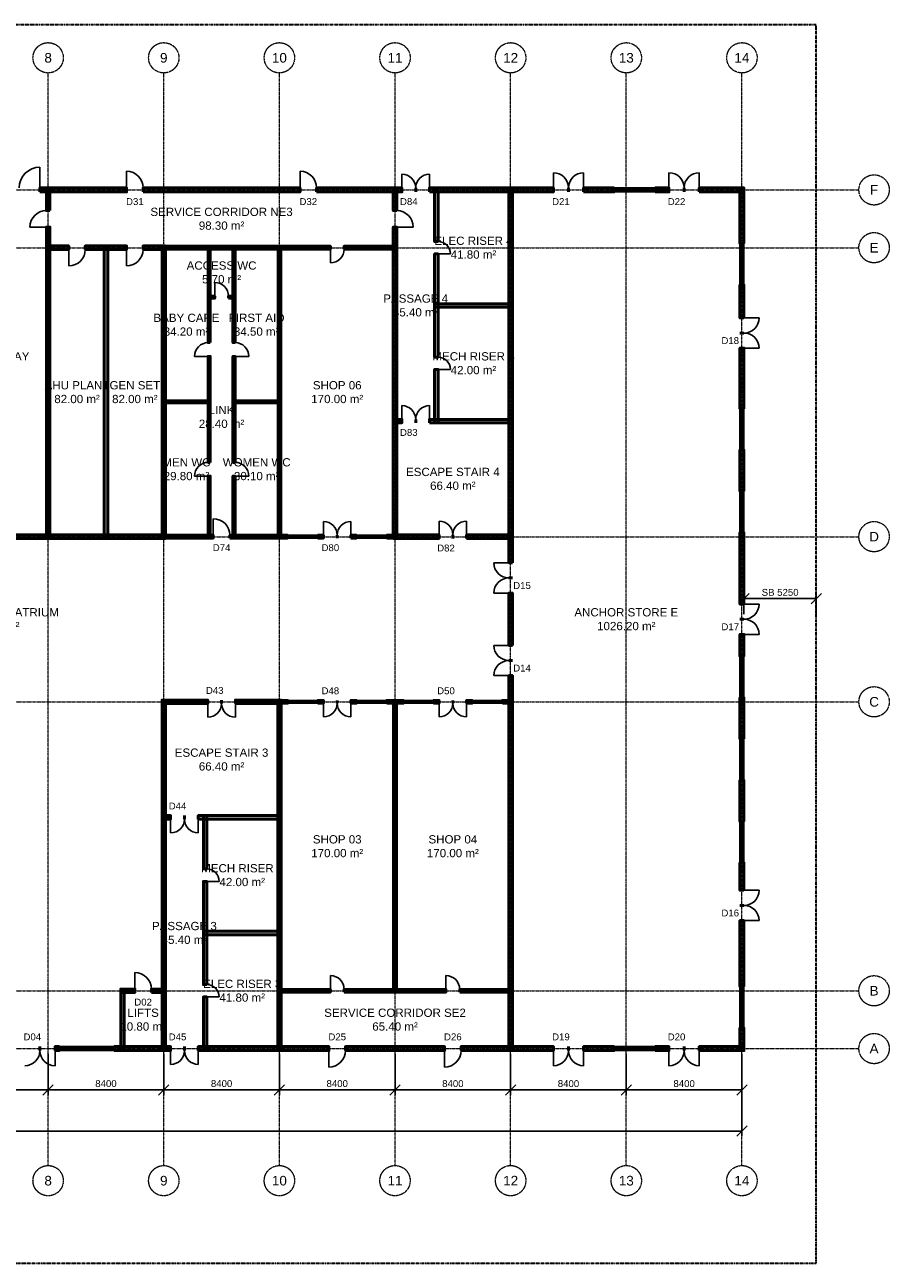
# Model space of a CAD drawing. Header units: millimetres. Extents: x -5300 to 125300, y -375 to 90375.
# Tile 2 of 2: x 62503 to 125300, y 0 to 90000. Entities that reach past the tile are written whole.
import ezdxf
from ezdxf.enums import TextEntityAlignment as Align

# ---------------------------------------------------------------- set-up
doc = ezdxf.new("R2010")
doc.units = ezdxf.units.MM
doc.linetypes.add('CENTER', pattern=[5.08, 3.175, -0.635, 0.635, -0.635])
doc.linetypes.add('PHANTOM', pattern=[6.35, 3.175, -0.635, 0.635, -0.635, 0.635, -0.635])
for name, color, linetype, lineweight in [('A-ANNO-DIMS', 1, 'Continuous', 18), ('A-ANNO-SYMB', 2, 'Continuous', 18), ('A-AREA-IDEN', 2, 'Continuous', 18), ('A-DOOR', 3, 'Continuous', 25), ('A-GLAZ', 5, 'Continuous', 25), ('A-GRID', 1, 'CENTER', 13), ('A-WALL', 7, 'Continuous', 50), ('A-WALL-PATT', 8, 'Continuous', 9), ('C-PROP-LINE', 1, 'PHANTOM', 35)]:
    doc.layers.add(name, color=color, linetype=linetype, lineweight=lineweight)
doc.styles.add('AU-ARIAL', font='arial.ttf')
doc.dimstyles.new('AU-100', dxfattribs={"dimscale": 250, "dimtxt": 2, "dimasz": 1.5, "dimexe": 1.5, "dimexo": 1.5, "dimgap": 0.8, "dimtad": 1, "dimdec": 0, "dimdsep": 46, "dimtxsty": 'AU-ARIAL', "dimtsz": 1.5, "dimcen": 2.5, "dimclrd": 256, "dimclre": 256, "dimclrt": 256, "dimazin": 3, "dimtfac": 1, "dimtmove": 0, "dimatfit": 3})

msp = doc.modelspace()

# ---------------------------------------------------------------- hatches: boundary and pattern name
at = {"layer": 'A-WALL-PATT'}
for points in [[(63600, 77850), (69900, 77850), (69900, 78150), (63600, 78150)], [(64325, 76500), (64325, 78125), (64075, 78125), (64075, 76500)], [(71100, 77850), (82500, 77850), (82500, 78150), (71100, 78150)], [(83700, 77850), (89900, 77850), (89900, 78150), (83700, 78150)], [(89525, 76500), (89525, 78125), (89275, 78125), (89275, 76500)], [(91900, 77850), (100900, 77850), (100900, 78150), (91900, 78150)], [(92525, 74250), (92525, 78125), (92275, 78125), (92275, 74250)], [(97925, 50900), (97925, 78125), (97675, 78125), (97675, 50900)], [(103100, 77850), (105300, 77850), (105300, 78150), (103100, 78150)], [(108300, 77850), (109300, 77850), (109300, 78150), (108300, 78150)], [(111500, 77850), (114750, 77850), (114750, 78150), (111500, 78150)], [(114750, 74100), (114750, 78150), (114450, 78150), (114450, 74100)], [(64325, 52675), (64325, 75300), (64075, 75300), (64075, 52675)], [(89525, 52675), (89525, 75300), (89275, 75300), (89275, 52675)], [(64075, 73675), (65700, 73675), (65700, 73925), (64075, 73925)], [(66900, 73675), (69900, 73675), (69900, 73925), (66900, 73925)], [(68525, 52675), (68525, 73925), (68275, 73925), (68275, 52675)], [(71100, 73675), (72725, 73675), (72725, 73925), (71100, 73925)], [(72725, 52675), (72725, 73925), (72475, 73925), (72475, 52675)], [(72500, 73700), (84700, 73700), (84700, 73900), (72500, 73900)], [(75975, 66900), (75975, 73875), (75825, 73875), (75825, 66900)], [(77775, 66900), (77775, 73875), (77625, 73875), (77625, 66900)], [(81100, 52700), (81100, 73900), (80900, 73900), (80900, 52700)], [(85700, 73700), (89500, 73700), (89500, 73900), (85700, 73900)], [(92525, 65850), (92525, 73350), (92275, 73350), (92275, 65850)], [(114750, 68700), (114750, 71100), (114450, 71100), (114450, 68700)], [(75825, 70125), (76300, 70125), (76300, 70275), (75825, 70275)], [(77300, 70125), (77775, 70125), (77775, 70275), (77300, 70275)], [(92275, 69475), (97925, 69475), (97925, 69725), (92275, 69725)], [(75975, 58200), (75975, 65900), (75825, 65900), (75825, 58200)], [(77775, 58200), (77775, 65900), (77625, 65900), (77625, 58200)], [(114750, 62100), (114750, 66500), (114450, 66500), (114450, 62100)], [(92525, 61075), (92525, 64950), (92275, 64950), (92275, 61075)], [(72525, 62525), (75975, 62525), (75975, 62675), (72525, 62675)], [(77625, 62525), (81075, 62525), (81075, 62675), (77625, 62675)], [(89275, 61075), (89900, 61075), (89900, 61325), (89275, 61325)], [(91900, 61075), (97925, 61075), (97925, 61325), (91900, 61325)], [(114750, 56100), (114750, 59100), (114450, 59100), (114450, 56100)], [(75975, 52725), (75975, 57200), (75825, 57200), (75825, 52725)], [(77775, 52725), (77775, 57200), (77625, 57200), (77625, 52725)], [(114750, 47900), (114750, 53100), (114450, 53100), (114450, 47900)], [(47275, 52675), (72725, 52675), (72725, 52925), (47275, 52925)], [(72500, 52700), (76200, 52700), (76200, 52900), (72500, 52900)], [(77400, 52700), (81600, 52700), (81600, 52900), (77400, 52900)], [(83800, 52700), (84200, 52700), (84200, 52900), (83800, 52900)], [(86200, 52700), (86600, 52700), (86600, 52900), (86200, 52900)], [(88800, 52700), (89500, 52700), (89500, 52900), (88800, 52900)], [(89275, 52675), (92600, 52675), (92600, 52925), (89275, 52925)], [(94600, 52675), (97925, 52675), (97925, 52925), (94600, 52925)], [(97925, 44900), (97925, 48700), (97675, 48700), (97675, 44900)], [(114750, 44100), (114750, 45700), (114450, 45700), (114450, 44100)], [(97925, 15475), (97925, 42700), (97675, 42700), (97675, 15475)], [(72475, 40675), (75800, 40675), (75800, 40925), (72475, 40925)], [(72725, 15475), (72725, 40925), (72475, 40925), (72475, 15475)], [(77800, 40675), (81125, 40675), (81125, 40925), (77800, 40925)], [(81125, 15475), (81125, 40925), (80875, 40925), (80875, 15475)], [(80900, 40700), (81600, 40700), (81600, 40900), (80900, 40900)], [(83800, 40700), (84200, 40700), (84200, 40900), (83800, 40900)], [(86200, 40700), (86600, 40700), (86600, 40900), (86200, 40900)], [(88800, 40700), (90000, 40700), (90000, 40900), (88800, 40900)], [(89500, 19700), (89500, 40900), (89300, 40900), (89300, 19700)], [(92200, 40700), (92600, 40700), (92600, 40900), (92200, 40900)], [(94600, 40700), (95000, 40700), (95000, 40900), (94600, 40900)], [(97200, 40700), (97900, 40700), (97900, 40900), (97200, 40900)], [(114750, 38100), (114750, 41100), (114450, 41100), (114450, 38100)], [(114750, 32100), (114750, 35100), (114450, 35100), (114450, 32100)], [(72475, 32275), (73100, 32275), (73100, 32525), (72475, 32525)], [(75100, 32275), (81125, 32275), (81125, 32525), (75100, 32525)], [(75725, 28650), (75725, 32525), (75475, 32525), (75475, 28650)], [(114750, 27100), (114750, 29100), (114450, 29100), (114450, 27100)], [(75725, 20250), (75725, 27750), (75475, 27750), (75475, 20250)], [(114750, 20100), (114750, 24900), (114450, 24900), (114450, 20100)], [(75475, 23875), (81125, 23875), (81125, 24125), (75475, 24125)], [(69475, 19675), (70500, 19675), (70500, 19925), (69475, 19925)], [(69725, 15475), (69725, 19925), (69475, 19925), (69475, 15475)], [(71700, 19675), (72725, 19675), (72725, 19925), (71700, 19925)], [(80900, 19700), (84700, 19700), (84700, 19900), (80900, 19900)], [(85700, 19700), (93100, 19700), (93100, 19900), (85700, 19900)], [(94100, 19700), (97900, 19700), (97900, 19900), (94100, 19900)], [(75725, 15475), (75725, 19350), (75475, 19350), (75475, 15475)], [(114750, 15450), (114750, 17100), (114450, 17100), (114450, 15450)], [(64700, 15450), (65000, 15450), (65000, 15750), (64700, 15750)], [(69000, 15450), (73100, 15450), (73100, 15750), (69000, 15750)], [(75100, 15450), (84600, 15450), (84600, 15750), (75100, 15750)], [(85800, 15450), (93000, 15450), (93000, 15750), (85800, 15750)], [(94200, 15450), (100900, 15450), (100900, 15750), (94200, 15750)], [(103100, 15450), (105300, 15450), (105300, 15750), (103100, 15750)], [(108300, 15450), (109300, 15450), (109300, 15750), (108300, 15750)], [(111500, 15450), (114750, 15450), (114750, 15750), (111500, 15750)]]:
    msp.add_hatch(color=256, dxfattribs=at).paths.add_polyline_path(points)

# ---------------------------------------------------------------- linework, layer by layer
at = {"layer": 'A-DOOR'}
for p, q in [((63600, 78150), (63600, 79650)), ((69900, 78150), (69900, 79350)), ((82500, 78150), (82500, 79350)), ((100900, 78150), (100900, 79250)), ((103100, 78150), (103100, 79250)), ((109300, 78150), (109300, 79250)), ((111500, 78150), (111500, 79250)), ((89900, 78150), (89900, 79150)), ((91900, 78150), (91900, 79150)), ((64075, 75300), (62875, 75300)), ((89525, 75300), (90725, 75300)), ((65700, 73675), (65700, 72475)), ((69900, 73675), (69900, 72475)), ((84700, 73700), (84700, 72700)), ((92525, 73350), (93425, 73350)), ((76300, 70275), (76300, 71275)), ((114750, 68700), (115850, 68700)), ((75825, 65900), (74825, 65900)), ((77775, 65900), (78775, 65900)), ((114750, 66500), (115850, 66500)), ((92525, 64950), (93425, 64950)), ((89900, 61325), (89900, 62325)), ((91900, 61325), (91900, 62325)), ((75825, 57200), (74825, 57200)), ((77775, 57200), (78775, 57200)), ((76200, 52900), (76200, 54100)), ((84200, 52900), (84200, 53900)), ((86200, 52900), (86200, 53900)), ((92600, 52925), (92600, 53925)), ((94600, 52925), (94600, 53925)), ((97675, 50900), (96575, 50900)), ((97675, 48700), (96575, 48700)), ((114750, 47900), (115850, 47900)), ((114750, 45700), (115850, 45700)), ((97675, 44900), (96575, 44900)), ((97675, 42700), (96575, 42700)), ((75800, 40675), (75800, 39675)), ((77800, 40675), (77800, 39675)), ((84200, 40700), (84200, 39700)), ((86200, 40700), (86200, 39700)), ((92600, 40700), (92600, 39700)), ((94600, 40700), (94600, 39700)), ((73100, 32275), (73100, 31275)), ((75100, 32275), (75100, 31275)), ((75725, 27750), (76625, 27750)), ((114750, 27100), (115850, 27100)), ((114750, 24900), (115850, 24900)), ((70500, 19925), (70500, 21125)), ((84700, 19900), (84700, 20900)), ((93100, 19900), (93100, 20900)), ((75725, 19350), (76625, 19350)), ((64700, 15450), (64700, 14350)), ((73100, 15450), (73100, 14450)), ((75100, 15450), (75100, 14450)), ((84600, 15450), (84600, 14250)), ((93000, 15450), (93000, 14250)), ((100900, 15450), (100900, 14350)), ((103100, 15450), (103100, 14350)), ((109300, 15450), (109300, 14350)), ((111500, 15450), (111500, 14350))]:
    msp.add_line(p, q, dxfattribs=at)
for centre, radius, start, end in [((63600, 78150), 1500, 90, 180), ((69900, 78150), 1200, 0, 90), ((82500, 78150), 1200, 0, 90), ((100900, 78150), 1100, 0, 90), ((103100, 78150), 1100, 90, 180), ((109300, 78150), 1100, 0, 90), ((111500, 78150), 1100, 90, 180), ((89900, 78150), 1000, 0, 90), ((91900, 78150), 1000, 90, 180), ((64075, 75300), 1200, 90, 180), ((89525, 75300), 1200, 0, 90), ((92525, 73350), 900, 0, 90), ((65700, 73675), 1200, -90, 0), ((69900, 73675), 1200, -90, 0), ((84700, 73700), 1000, -90, 0), ((76300, 70275), 1000, 0, 90), ((114750, 68700), 1100, -90, 0), ((114750, 66500), 1100, 0, 90), ((75825, 65900), 1000, 90, 180), ((77775, 65900), 1000, 0, 90), ((92525, 64950), 900, 0, 90), ((89900, 61325), 1000, 0, 90), ((91900, 61325), 1000, 90, 180), ((75825, 57200), 1000, 90, 180), ((77775, 57200), 1000, 0, 90), ((76200, 52900), 1200, 0, 90), ((84200, 52900), 1000, 0, 90), ((86200, 52900), 1000, 90, 180), ((92600, 52925), 1000, 0, 90), ((94600, 52925), 1000, 90, 180), ((97675, 50900), 1100, 180, -90), ((97675, 48700), 1100, 90, 180), ((114750, 47900), 1100, -90, 0), ((114750, 45700), 1100, 0, 90), ((97675, 44900), 1100, 180, -90), ((97675, 42700), 1100, 90, 180), ((75800, 40675), 1000, -90, 0), ((77800, 40675), 1000, 180, -90), ((84200, 40700), 1000, -90, 0), ((86200, 40700), 1000, 180, -90), ((92600, 40700), 1000, -90, 0), ((94600, 40700), 1000, 180, -90), ((73100, 32275), 1000, -90, 0), ((75100, 32275), 1000, 180, -90), ((75725, 27750), 900, 0, 90), ((114750, 27100), 1100, -90, 0), ((114750, 24900), 1100, 0, 90), ((70500, 19925), 1200, 0, 90), ((84700, 19900), 1000, 0, 90), ((93100, 19900), 1000, 0, 90), ((75725, 19350), 900, 0, 90), ((62500, 15450), 1100, -90, 0), ((64700, 15450), 1100, 180, -90), ((73100, 15450), 1000, -90, 0), ((75100, 15450), 1000, 180, -90), ((84600, 15450), 1200, -90, 0), ((93000, 15450), 1200, -90, 0), ((100900, 15450), 1100, -90, 0), ((103100, 15450), 1100, 180, -90), ((109300, 15450), 1100, -90, 0), ((111500, 15450), 1100, 180, -90)]:
    msp.add_arc(centre, radius, start, end, dxfattribs=at)
at = {"layer": 'A-GLAZ'}
for p, q in [((105300, 78150), (108300, 78150)), ((105300, 78037.5), (108300, 78037.5)), ((105300, 77962.5), (108300, 77962.5)), ((105300, 77850), (108300, 77850)), ((114450, 71100), (114450, 74100)), ((114562.5, 71100), (114562.5, 74100)), ((114637.5, 71100), (114637.5, 74100)), ((114750, 71100), (114750, 74100)), ((114450, 59100), (114450, 62100)), ((114562.5, 59100), (114562.5, 62100)), ((114637.5, 59100), (114637.5, 62100)), ((114750, 59100), (114750, 62100)), ((114450, 53100), (114450, 56100)), ((114562.5, 53100), (114562.5, 56100)), ((114637.5, 53100), (114637.5, 56100)), ((114750, 53100), (114750, 56100)), ((81600, 52900), (83800, 52900)), ((81600, 52825), (83800, 52825)), ((81600, 52775), (83800, 52775)), ((81600, 52700), (83800, 52700)), ((86600, 52900), (88800, 52900)), ((86600, 52825), (88800, 52825)), ((86600, 52775), (88800, 52775)), ((86600, 52700), (88800, 52700)), ((114450, 41100), (114450, 44100)), ((114562.5, 41100), (114562.5, 44100)), ((114637.5, 41100), (114637.5, 44100)), ((114750, 41100), (114750, 44100)), ((81600, 40900), (83800, 40900)), ((81600, 40825), (83800, 40825)), ((81600, 40775), (83800, 40775)), ((81600, 40700), (83800, 40700)), ((86600, 40900), (88800, 40900)), ((86600, 40825), (88800, 40825)), ((86600, 40775), (88800, 40775)), ((86600, 40700), (88800, 40700)), ((90000, 40900), (92200, 40900)), ((90000, 40825), (92200, 40825)), ((90000, 40775), (92200, 40775)), ((90000, 40700), (92200, 40700)), ((95000, 40900), (97200, 40900)), ((95000, 40825), (97200, 40825)), ((95000, 40775), (97200, 40775)), ((95000, 40700), (97200, 40700)), ((114450, 35100), (114450, 38100)), ((114562.5, 35100), (114562.5, 38100)), ((114637.5, 35100), (114637.5, 38100)), ((114750, 35100), (114750, 38100)), ((114450, 29100), (114450, 32100)), ((114562.5, 29100), (114562.5, 32100)), ((114637.5, 29100), (114637.5, 32100)), ((114750, 29100), (114750, 32100)), ((114450, 17100), (114450, 20100)), ((114562.5, 17100), (114562.5, 20100)), ((114637.5, 17100), (114637.5, 20100)), ((114750, 17100), (114750, 20100)), ((65000, 15750), (69000, 15750)), ((65000, 15637.5), (69000, 15637.5)), ((65000, 15562.5), (69000, 15562.5)), ((65000, 15450), (69000, 15450)), ((105300, 15750), (108300, 15750)), ((105300, 15637.5), (108300, 15637.5)), ((105300, 15562.5), (108300, 15562.5)), ((105300, 15450), (108300, 15450))]:
    msp.add_line(p, q, dxfattribs=at)
at = {"layer": 'A-GRID'}
for p, q in [((64200, 7100), (64200, 86500)), ((72600, 7100), (72600, 86500)), ((81000, 7100), (81000, 86500)), ((89400, 7100), (89400, 86500)), ((97800, 7100), (97800, 86500)), ((106200, 7100), (106200, 86500)), ((114600, 7100), (114600, 86500)), ((-3100, 78000), (123100, 78000)), ((-3100, 73800), (123100, 73800)), ((-3100, 52800), (123100, 52800)), ((-3100, 40800), (123100, 40800)), ((-3100, 19800), (123100, 19800)), ((-3100, 15600), (123100, 15600))]:
    msp.add_line(p, q, dxfattribs=at)
for centre in [(64200, 87600), (72600, 87600), (81000, 87600), (89400, 87600), (97800, 87600), (106200, 87600), (114600, 87600), (124200, 78000), (124200, 73800), (124200, 52800), (124200, 40800), (124200, 19800), (124200, 15600), (64200, 6000), (72600, 6000), (81000, 6000), (89400, 6000), (97800, 6000), (106200, 6000), (114600, 6000)]:
    msp.add_circle(centre, 1100, dxfattribs=at)
at = {"layer": 'A-WALL'}
for p, q in [((63600, 77850), (63600, 78150)), ((69900, 77850), (69900, 78150)), ((71100, 77850), (71100, 78150)), ((82500, 77850), (82500, 78150)), ((83700, 77850), (83700, 78150)), ((89900, 77850), (89900, 78150)), ((90900, 77850), (90900, 78150)), ((90900, 77850), (90900, 78150)), ((91900, 77850), (91900, 78150)), ((100900, 77850), (100900, 78150)), ((102000, 77850), (102000, 78150)), ((102000, 77850), (102000, 78150)), ((103100, 77850), (103100, 78150)), ((105300, 77850), (105300, 78150)), ((108300, 77850), (108300, 78150)), ((109300, 77850), (109300, 78150)), ((110400, 77850), (110400, 78150)), ((110400, 77850), (110400, 78150)), ((111500, 77850), (111500, 78150)), ((64325, 76500), (64075, 76500)), ((89525, 76500), (89275, 76500)), ((64325, 75300), (64075, 75300)), ((89525, 75300), (89275, 75300)), ((65700, 73675), (65700, 73925)), ((66900, 73675), (66900, 73925)), ((69900, 73675), (69900, 73925)), ((71100, 73675), (71100, 73925)), ((84700, 73700), (84700, 73900)), ((85700, 73700), (85700, 73900)), ((92525, 74250), (92275, 74250)), ((114750, 74100), (114450, 74100)), ((92525, 73350), (92275, 73350)), ((114750, 71100), (114450, 71100)), ((76300, 70125), (76300, 70275)), ((77300, 70125), (77300, 70275)), ((114750, 68700), (114450, 68700)), ((114750, 67600), (114450, 67600)), ((114750, 67600), (114450, 67600)), ((75975, 66900), (75825, 66900)), ((77775, 66900), (77625, 66900)), ((75975, 65900), (75825, 65900)), ((77775, 65900), (77625, 65900)), ((92525, 65850), (92275, 65850)), ((114750, 66500), (114450, 66500)), ((92525, 64950), (92275, 64950)), ((114750, 62100), (114450, 62100)), ((89900, 61075), (89900, 61325)), ((90900, 61075), (90900, 61325)), ((90900, 61075), (90900, 61325)), ((91900, 61075), (91900, 61325)), ((114750, 59100), (114450, 59100)), ((75975, 58200), (75825, 58200)), ((77775, 58200), (77625, 58200)), ((75975, 57200), (75825, 57200)), ((77775, 57200), (77625, 57200)), ((114750, 56100), (114450, 56100)), ((114750, 53100), (114450, 53100)), ((76200, 52700), (76200, 52900)), ((77400, 52700), (77400, 52900)), ((81600, 52700), (81600, 52900)), ((83800, 52700), (83800, 52900)), ((84200, 52700), (84200, 52900)), ((85200, 52700), (85200, 52900)), ((85200, 52700), (85200, 52900)), ((86200, 52700), (86200, 52900)), ((86600, 52700), (86600, 52900)), ((88800, 52700), (88800, 52900)), ((92600, 52675), (92600, 52925)), ((93600, 52675), (93600, 52925)), ((93600, 52675), (93600, 52925)), ((94600, 52675), (94600, 52925)), ((97925, 50900), (97675, 50900)), ((97925, 49800), (97675, 49800)), ((97925, 49800), (97675, 49800)), ((97925, 48700), (97675, 48700)), ((114750, 47900), (114450, 47900)), ((114750, 46800), (114450, 46800)), ((114750, 46800), (114450, 46800)), ((114750, 45700), (114450, 45700)), ((97925, 44900), (97675, 44900)), ((114750, 44100), (114450, 44100)), ((97925, 43800), (97675, 43800)), ((97925, 43800), (97675, 43800)), ((97925, 42700), (97675, 42700)), ((75800, 40675), (75800, 40925)), ((76800, 40675), (76800, 40925)), ((76800, 40675), (76800, 40925)), ((77800, 40675), (77800, 40925)), ((81600, 40700), (81600, 40900)), ((83800, 40700), (83800, 40900)), ((84200, 40700), (84200, 40900)), ((85200, 40700), (85200, 40900)), ((85200, 40700), (85200, 40900)), ((86200, 40700), (86200, 40900)), ((86600, 40700), (86600, 40900)), ((88800, 40700), (88800, 40900)), ((90000, 40700), (90000, 40900)), ((92200, 40700), (92200, 40900)), ((92600, 40700), (92600, 40900)), ((93600, 40700), (93600, 40900)), ((93600, 40700), (93600, 40900)), ((94600, 40700), (94600, 40900)), ((95000, 40700), (95000, 40900)), ((97200, 40700), (97200, 40900)), ((114750, 41100), (114450, 41100)), ((114750, 38100), (114450, 38100)), ((114750, 35100), (114450, 35100)), ((73100, 32275), (73100, 32525)), ((74100, 32275), (74100, 32525)), ((74100, 32275), (74100, 32525)), ((75100, 32275), (75100, 32525)), ((114750, 32100), (114450, 32100)), ((114750, 29100), (114450, 29100)), ((75725, 28650), (75475, 28650)), ((75725, 27750), (75475, 27750)), ((114750, 27100), (114450, 27100)), ((114750, 26000), (114450, 26000)), ((114750, 26000), (114450, 26000)), ((114750, 24900), (114450, 24900)), ((70500, 19675), (70500, 19925)), ((71700, 19675), (71700, 19925)), ((75725, 20250), (75475, 20250)), ((84700, 19700), (84700, 19900)), ((85700, 19700), (85700, 19900)), ((93100, 19700), (93100, 19900)), ((94100, 19700), (94100, 19900)), ((114750, 20100), (114450, 20100)), ((75725, 19350), (75475, 19350)), ((114750, 17100), (114450, 17100)), ((63600, 15450), (63600, 15750)), ((63600, 15450), (63600, 15750)), ((64700, 15450), (64700, 15750)), ((65000, 15450), (65000, 15750)), ((69000, 15450), (69000, 15750)), ((73100, 15450), (73100, 15750)), ((74100, 15450), (74100, 15750)), ((74100, 15450), (74100, 15750)), ((75100, 15450), (75100, 15750)), ((84600, 15450), (84600, 15750)), ((85800, 15450), (85800, 15750)), ((93000, 15450), (93000, 15750)), ((94200, 15450), (94200, 15750)), ((100900, 15450), (100900, 15750)), ((102000, 15450), (102000, 15750)), ((102000, 15450), (102000, 15750)), ((103100, 15450), (103100, 15750)), ((105300, 15450), (105300, 15750)), ((108300, 15450), (108300, 15750)), ((109300, 15450), (109300, 15750)), ((110400, 15450), (110400, 15750)), ((110400, 15450), (110400, 15750)), ((111500, 15450), (111500, 15750))]:
    msp.add_line(p, q, dxfattribs=at)
for points in [[(63600, 77850), (69900, 77850), (69900, 78150), (63600, 78150)], [(64325, 76500), (64325, 78125), (64075, 78125), (64075, 76500)], [(71100, 77850), (82500, 77850), (82500, 78150), (71100, 78150)], [(83700, 77850), (89900, 77850), (89900, 78150), (83700, 78150)], [(89525, 76500), (89525, 78125), (89275, 78125), (89275, 76500)], [(91900, 77850), (100900, 77850), (100900, 78150), (91900, 78150)], [(92525, 74250), (92525, 78125), (92275, 78125), (92275, 74250)], [(97925, 50900), (97925, 78125), (97675, 78125), (97675, 50900)], [(103100, 77850), (105300, 77850), (105300, 78150), (103100, 78150)], [(108300, 77850), (109300, 77850), (109300, 78150), (108300, 78150)], [(111500, 77850), (114750, 77850), (114750, 78150), (111500, 78150)], [(114750, 74100), (114750, 78150), (114450, 78150), (114450, 74100)], [(64325, 52675), (64325, 75300), (64075, 75300), (64075, 52675)], [(89525, 52675), (89525, 75300), (89275, 75300), (89275, 52675)], [(64075, 73675), (65700, 73675), (65700, 73925), (64075, 73925)], [(66900, 73675), (69900, 73675), (69900, 73925), (66900, 73925)], [(68525, 52675), (68525, 73925), (68275, 73925), (68275, 52675)], [(71100, 73675), (72725, 73675), (72725, 73925), (71100, 73925)], [(72725, 52675), (72725, 73925), (72475, 73925), (72475, 52675)], [(72500, 73700), (84700, 73700), (84700, 73900), (72500, 73900)], [(75975, 66900), (75975, 73875), (75825, 73875), (75825, 66900)], [(77775, 66900), (77775, 73875), (77625, 73875), (77625, 66900)], [(81100, 52700), (81100, 73900), (80900, 73900), (80900, 52700)], [(85700, 73700), (89500, 73700), (89500, 73900), (85700, 73900)], [(92525, 65850), (92525, 73350), (92275, 73350), (92275, 65850)], [(114750, 68700), (114750, 71100), (114450, 71100), (114450, 68700)], [(75825, 70125), (76300, 70125), (76300, 70275), (75825, 70275)], [(77300, 70125), (77775, 70125), (77775, 70275), (77300, 70275)], [(92275, 69475), (97925, 69475), (97925, 69725), (92275, 69725)], [(75975, 58200), (75975, 65900), (75825, 65900), (75825, 58200)], [(77775, 58200), (77775, 65900), (77625, 65900), (77625, 58200)], [(114750, 62100), (114750, 66500), (114450, 66500), (114450, 62100)], [(92525, 61075), (92525, 64950), (92275, 64950), (92275, 61075)], [(72525, 62525), (75975, 62525), (75975, 62675), (72525, 62675)], [(77625, 62525), (81075, 62525), (81075, 62675), (77625, 62675)], [(89275, 61075), (89900, 61075), (89900, 61325), (89275, 61325)], [(91900, 61075), (97925, 61075), (97925, 61325), (91900, 61325)], [(114750, 56100), (114750, 59100), (114450, 59100), (114450, 56100)], [(75975, 52725), (75975, 57200), (75825, 57200), (75825, 52725)], [(77775, 52725), (77775, 57200), (77625, 57200), (77625, 52725)], [(114750, 47900), (114750, 53100), (114450, 53100), (114450, 47900)], [(47275, 52675), (72725, 52675), (72725, 52925), (47275, 52925)], [(72500, 52700), (76200, 52700), (76200, 52900), (72500, 52900)], [(77400, 52700), (81600, 52700), (81600, 52900), (77400, 52900)], [(83800, 52700), (84200, 52700), (84200, 52900), (83800, 52900)], [(86200, 52700), (86600, 52700), (86600, 52900), (86200, 52900)], [(88800, 52700), (89500, 52700), (89500, 52900), (88800, 52900)], [(89275, 52675), (92600, 52675), (92600, 52925), (89275, 52925)], [(94600, 52675), (97925, 52675), (97925, 52925), (94600, 52925)], [(97925, 44900), (97925, 48700), (97675, 48700), (97675, 44900)], [(114750, 44100), (114750, 45700), (114450, 45700), (114450, 44100)], [(97925, 15475), (97925, 42700), (97675, 42700), (97675, 15475)], [(72475, 40675), (75800, 40675), (75800, 40925), (72475, 40925)], [(72725, 15475), (72725, 40925), (72475, 40925), (72475, 15475)], [(77800, 40675), (81125, 40675), (81125, 40925), (77800, 40925)], [(81125, 15475), (81125, 40925), (80875, 40925), (80875, 15475)], [(80900, 40700), (81600, 40700), (81600, 40900), (80900, 40900)], [(83800, 40700), (84200, 40700), (84200, 40900), (83800, 40900)], [(86200, 40700), (86600, 40700), (86600, 40900), (86200, 40900)], [(88800, 40700), (90000, 40700), (90000, 40900), (88800, 40900)], [(89500, 19700), (89500, 40900), (89300, 40900), (89300, 19700)], [(92200, 40700), (92600, 40700), (92600, 40900), (92200, 40900)], [(94600, 40700), (95000, 40700), (95000, 40900), (94600, 40900)], [(97200, 40700), (97900, 40700), (97900, 40900), (97200, 40900)], [(114750, 38100), (114750, 41100), (114450, 41100), (114450, 38100)], [(114750, 32100), (114750, 35100), (114450, 35100), (114450, 32100)], [(72475, 32275), (73100, 32275), (73100, 32525), (72475, 32525)], [(75100, 32275), (81125, 32275), (81125, 32525), (75100, 32525)], [(75725, 28650), (75725, 32525), (75475, 32525), (75475, 28650)], [(114750, 27100), (114750, 29100), (114450, 29100), (114450, 27100)], [(75725, 20250), (75725, 27750), (75475, 27750), (75475, 20250)], [(114750, 20100), (114750, 24900), (114450, 24900), (114450, 20100)], [(75475, 23875), (81125, 23875), (81125, 24125), (75475, 24125)], [(69475, 19675), (70500, 19675), (70500, 19925), (69475, 19925)], [(69725, 15475), (69725, 19925), (69475, 19925), (69475, 15475)], [(71700, 19675), (72725, 19675), (72725, 19925), (71700, 19925)], [(80900, 19700), (84700, 19700), (84700, 19900), (80900, 19900)], [(85700, 19700), (93100, 19700), (93100, 19900), (85700, 19900)], [(94100, 19700), (97900, 19700), (97900, 19900), (94100, 19900)], [(75725, 15475), (75725, 19350), (75475, 19350), (75475, 15475)], [(114750, 15450), (114750, 17100), (114450, 17100), (114450, 15450)], [(64700, 15450), (65000, 15450), (65000, 15750), (64700, 15750)], [(69000, 15450), (73100, 15450), (73100, 15750), (69000, 15750)], [(75100, 15450), (84600, 15450), (84600, 15750), (75100, 15750)], [(85800, 15450), (93000, 15450), (93000, 15750), (85800, 15750)], [(94200, 15450), (100900, 15450), (100900, 15750), (94200, 15750)], [(103100, 15450), (105300, 15450), (105300, 15750), (103100, 15750)], [(108300, 15450), (109300, 15450), (109300, 15750), (108300, 15750)], [(111500, 15450), (114750, 15450), (114750, 15750), (111500, 15750)]]:
    msp.add_lwpolyline(points, close=True, dxfattribs=at)
at = {"layer": 'C-PROP-LINE'}
msp.add_lwpolyline([(0, 0), (120000, 0), (120000, 90000), (0, 90000)], close=True, dxfattribs=at)

# ---------------------------------------------------------------- texts
at = {"layer": 'A-ANNO-SYMB', "style": 'AU-ARIAL'}
for s, p in [('D31', (70500, 77150)), ('D32', (83100, 77150)), ('D84', (90400, 77150)), ('D21', (101450, 77150)), ('D22', (109850, 77150)), ('D18', (113750, 67050)), ('D83', (90400, 60375)), ('D74', (76800, 52000)), ('D80', (84700, 52000)), ('D82', (93100, 51975)), ('D15', (98625, 49250)), ('D17', (113750, 46250)), ('D14', (98625, 43250)), ('D43', (76300, 41625)), ('D48', (84700, 41600)), ('D50', (93100, 41600)), ('D44', (73600, 33225)), ('D16', (113750, 25450)), ('D02', (71100, 18975)), ('D04', (63050, 16450)), ('D45', (73600, 16450)), ('D25', (85200, 16450)), ('D26', (93600, 16450)), ('D19', (101450, 16450)), ('D20', (109850, 16450))]:
    msp.add_text(s, height=500, dxfattribs=at).set_placement(p, align=Align.MIDDLE_CENTER)
at = {"layer": 'A-AREA-IDEN', "char_height": 600, "attachment_point": 5, "style": 'AU-ARIAL'}
for s, insert in [('SERVICE CORRIDOR NE3\\P98.30 m²', (76800, 75900)), ('ELEC RISER 4\\P41.80 m²', (95100, 73800)), ('ACCESS WC\\P5.70 m²', (76800, 72000)), ('PASSAGE 4\\P45.40 m²', (90900, 69600)), ('BABY CARE\\P34.20 m²', (74250, 68200)), ('FIRST AID\\P34.50 m²', (79350, 68200)), ('LOADING BAY\\P203.10 m²', (60000, 65400)), ('MECH RISER 4\\P42.00 m²', (95100, 65400)), ('AHU PLANT\\P82.00 m²', (66300, 63300)), ('GEN SET\\P82.00 m²', (70500, 63300)), ('SHOP 06\\P170.00 m²', (85200, 63300)), ('LINK\\P28.40 m²', (76800, 61500)), ('MEN WC\\P29.80 m²', (74250, 57700)), ('WOMEN WC\\P30.10 m²', (79350, 57700)), ('ESCAPE STAIR 4\\P66.40 m²', (93600, 57000)), ('MALL STREET & ATRIUM\\P1490.60 m²', (60000, 46800)), ('ANCHOR STORE E\\P1026.20 m²', (106200, 46800)), ('ESCAPE STAIR 3\\P66.40 m²', (76800, 36600)), ('SHOP 03\\P170.00 m²', (85200, 30300)), ('SHOP 04\\P170.00 m²', (93600, 30300)), ('MECH RISER 3\\P42.00 m²', (78300, 28200)), ('PASSAGE 3\\P45.40 m²', (74100, 24000)), ('ELEC RISER 3\\P41.80 m²', (78300, 19800)), ('LIFTS\\P10.80 m²', (71100, 17700)), ('SERVICE CORRIDOR SE2\\P65.40 m²', (89400, 17700))]:
    msp.add_mtext(s, dxfattribs=dict(at, insert=insert))
at = {"layer": 'A-GRID', "style": 'AU-ARIAL'}
for s, p in [('8', (64200, 87600)), ('9', (72600, 87600)), ('10', (81000, 87600)), ('11', (89400, 87600)), ('12', (97800, 87600)), ('13', (106200, 87600)), ('14', (114600, 87600)), ('F', (124200, 78000)), ('E', (124200, 73800)), ('D', (124200, 52800)), ('C', (124200, 40800)), ('B', (124200, 19800)), ('A', (124200, 15600)), ('8', (64200, 6000)), ('9', (72600, 6000)), ('10', (81000, 6000)), ('11', (89400, 6000)), ('12', (97800, 6000)), ('13', (106200, 6000)), ('14', (114600, 6000))]:
    msp.add_text(s, height=700, dxfattribs=at).set_placement(p, align=Align.MIDDLE_CENTER)

# ---------------------------------------------------------------- dimensions: what is measured, and where the dimension line sits
at = {"layer": 'A-ANNO-DIMS'}
msp.add_linear_dim(base=(114750, 48300), p1=(114750, 46800), p2=(120000, 46800), text='SB <>', dimstyle='AU-100', dxfattribs=at).render()
for base, p1, p2 in [((5400, 9600), (5400, 15600), (114600, 15600)), ((55800, 12600), (55800, 15600), (64200, 15600)), ((64200, 12600), (64200, 15600), (72600, 15600)), ((72600, 12600), (72600, 15600), (81000, 15600)), ((81000, 12600), (81000, 15600), (89400, 15600)), ((89400, 12600), (89400, 15600), (97800, 15600)), ((97800, 12600), (97800, 15600), (106200, 15600)), ((106200, 12600), (106200, 15600), (114600, 15600))]:
    msp.add_linear_dim(base=base, p1=p1, p2=p2, dimstyle='AU-100', dxfattribs=at).render()

doc.saveas('drawing.dxf')
